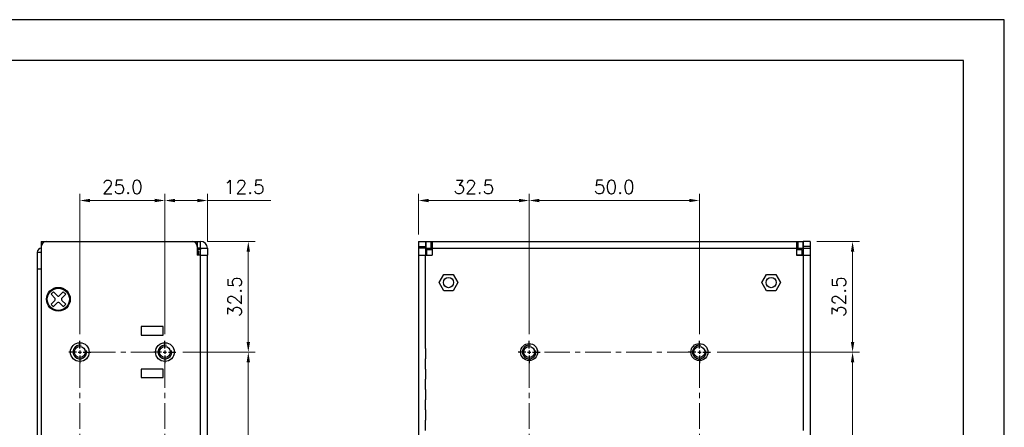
# Model space of a CAD drawing. Header units: inches. Extents: x 0 to 5108, y 0 to 2887.
# Tile 9 of 9: x 227 to 516, y 237 to 356. Entities that reach past the tile are written whole.
import ezdxf

# ---------------------------------------------------------------- set-up
doc = ezdxf.new("R2010")
doc.units = ezdxf.units.IN
doc.header["$MEASUREMENT"] = 0
doc.linetypes.add('CENTER', pattern=[0.6, 0.375, -0.075, 0.075, -0.075])
doc.linetypes.add('CENTER2', pattern=[28.575, 19.05, -3.175, 3.175, -3.175])
doc.layers.add('Center', color=1, linetype='CENTER2', lineweight=9)
doc.layers.add('Dimension', color=2, linetype='Continuous', lineweight=9)
doc.styles.add('ROMANS', font='romans')
doc.dimstyles.new('yutana', dxfattribs={"dimscale": 2, "dimtxt": 2, "dimasz": 1.5, "dimexe": 1, "dimexo": 1, "dimgap": 1, "dimtad": 1, "dimdec": 1, "dimzin": 0, "dimdsep": 46, "dimtxsty": 'ROMANS', "dimcen": 0, "dimadec": 0, "dimazin": 0, "dimtp": 0.01, "dimtm": 0.01, "dimtfac": 1, "dimtdec": 1, "dimtmove": 0, "dimatfit": 3, "dimfxl": 1, "dimtolj": 1, "dimtzin": 0, "dimlwd": 0, "dimlwe": 0, "dimarcsym": 0})

# ---------------------------------------------------------------- blocks, each defined once
blk = doc.blocks.new('*D6')
at = {"layer": 'Defpoints', "color": 0}
for p in [(269.43, 303.3), (281.92, 289.3), (269.43, 262.05)]:
    blk.add_point(p, dxfattribs=at)
at = {"layer": 'Dimension', "color": 0, "lineweight": 0}
for p, q in [((269.43, 264.05), (269.43, 305.3)), ((281.92, 291.3), (281.92, 305.3)), ((272.43, 303.3), (278.92, 303.3)), ((281.92, 303.3), (300.54, 303.3))]:
    blk.add_line(p, q, dxfattribs=at)
at = {"layer": 'Dimension', "color": 0}
for points in [[(272.43, 303.8), (272.43, 302.8), (269.43, 303.3)], [(278.92, 303.8), (278.92, 302.8), (281.92, 303.3)]]:
    blk.add_solid(points, dxfattribs=at)
at = {"layer": 'Dimension', "color": 0, "insert": (292.73, 307.3), "char_height": 4, "attachment_point": 5, "style": 'ROMANS'}
blk.add_mtext('\\A1;12.5', dxfattribs=at)
blk = doc.blocks.new('*D7')
at = {"layer": 'Defpoints', "color": 0}
for p in [(244.43, 303.3), (244.43, 262.05), (269.43, 262.05)]:
    blk.add_point(p, dxfattribs=at)
at = {"layer": 'Dimension', "color": 0, "lineweight": 0}
for p, q in [((244.43, 264.05), (244.43, 305.3)), ((269.43, 264.05), (269.43, 305.3)), ((266.43, 303.3), (247.43, 303.3))]:
    blk.add_line(p, q, dxfattribs=at)
at = {"layer": 'Dimension', "color": 0}
for points in [[(247.43, 303.8), (247.43, 302.8), (244.43, 303.3)], [(266.43, 303.8), (266.43, 302.8), (269.43, 303.3)]]:
    blk.add_solid(points, dxfattribs=at)
at = {"layer": 'Dimension', "color": 0, "insert": (256.93, 307.3), "char_height": 4, "attachment_point": 5, "style": 'ROMANS'}
blk.add_mtext('\\A1;25.0', dxfattribs=at)
blk = doc.blocks.new('*D8')
at = {"layer": 'Defpoints', "color": 0}
for p in [(272.68, 258.8), (293.92, 258.8), (272.68, 108.8)]:
    blk.add_point(p, dxfattribs=at)
at = {"layer": 'Dimension', "color": 0, "lineweight": 0}
for p, q in [((274.68, 258.8), (295.92, 258.8)), ((293.92, 111.8), (293.92, 255.8)), ((274.68, 108.8), (295.92, 108.8))]:
    blk.add_line(p, q, dxfattribs=at)
at = {"layer": 'Dimension', "color": 0}
for points in [[(293.42, 255.8), (294.42, 255.8), (293.92, 258.8)], [(293.42, 111.8), (294.42, 111.8), (293.92, 108.8)]]:
    blk.add_solid(points, dxfattribs=at)
at = {"layer": 'Dimension', "color": 0, "insert": (289.92, 183.8), "char_height": 4, "attachment_point": 5, "rotation": 90, "style": 'ROMANS'}
blk.add_mtext('\\A1;150.0', dxfattribs=at)
blk = doc.blocks.new('*D9')
at = {"layer": 'Defpoints', "color": 0}
for p in [(279.92, 291.3), (293.92, 291.3), (272.68, 258.8)]:
    blk.add_point(p, dxfattribs=at)
at = {"layer": 'Dimension', "color": 0, "lineweight": 0}
for p, q in [((281.92, 291.3), (295.92, 291.3)), ((293.92, 261.8), (293.92, 288.3)), ((274.68, 258.8), (295.92, 258.8))]:
    blk.add_line(p, q, dxfattribs=at)
at = {"layer": 'Dimension', "color": 0}
for points in [[(293.42, 288.3), (294.42, 288.3), (293.92, 291.3)], [(293.42, 261.8), (294.42, 261.8), (293.92, 258.8)]]:
    blk.add_solid(points, dxfattribs=at)
at = {"layer": 'Dimension', "color": 0, "insert": (289.92, 275.05), "char_height": 4, "attachment_point": 5, "rotation": 90, "style": 'ROMANS'}
blk.add_mtext('\\A1;32.5', dxfattribs=at)
blk = doc.blocks.new('*D12')
at = {"layer": 'Defpoints', "color": 0}
for p in [(458.93, 291.3), (471.43, 291.3), (429.68, 258.8)]:
    blk.add_point(p, dxfattribs=at)
at = {"layer": 'Dimension', "color": 0, "lineweight": 0}
for p, q in [((460.93, 291.3), (473.43, 291.3)), ((471.43, 261.8), (471.43, 288.3)), ((431.68, 258.8), (473.43, 258.8))]:
    blk.add_line(p, q, dxfattribs=at)
at = {"layer": 'Dimension', "color": 0}
for points in [[(470.93, 288.3), (471.93, 288.3), (471.43, 291.3)], [(470.93, 261.8), (471.93, 261.8), (471.43, 258.8)]]:
    blk.add_solid(points, dxfattribs=at)
at = {"layer": 'Dimension', "color": 0, "insert": (467.43, 275.05), "char_height": 4, "attachment_point": 5, "rotation": 90, "style": 'ROMANS'}
blk.add_mtext('\\A1;32.5', dxfattribs=at)
blk = doc.blocks.new('*D13')
at = {"layer": 'Defpoints', "color": 0}
for p in [(429.68, 258.8), (471.43, 258.8), (429.68, 108.8)]:
    blk.add_point(p, dxfattribs=at)
at = {"layer": 'Dimension', "color": 0, "lineweight": 0}
for p, q in [((431.68, 258.8), (473.43, 258.8)), ((471.43, 111.8), (471.43, 255.8)), ((431.68, 108.8), (473.43, 108.8))]:
    blk.add_line(p, q, dxfattribs=at)
at = {"layer": 'Dimension', "color": 0}
for points in [[(470.93, 255.8), (471.93, 255.8), (471.43, 258.8)], [(470.93, 111.8), (471.93, 111.8), (471.43, 108.8)]]:
    blk.add_solid(points, dxfattribs=at)
at = {"layer": 'Dimension', "color": 0, "insert": (467.43, 183.8), "char_height": 4, "attachment_point": 5, "rotation": 90, "style": 'ROMANS'}
blk.add_mtext('\\A1;150.0', dxfattribs=at)
blk = doc.blocks.new('*D14')
at = {"color": 0, "lineweight": 0}
for p, q in [((343.93, 293.3), (343.93, 305.3)), ((376.43, 264.05), (376.43, 305.3)), ((373.43, 303.3), (346.93, 303.3))]:
    blk.add_line(p, q, dxfattribs=at)
at = {"color": 0}
for points in [[(346.93, 303.8), (346.93, 302.8), (343.93, 303.3)], [(373.43, 303.8), (373.43, 302.8), (376.43, 303.3)]]:
    blk.add_solid(points, dxfattribs=at)
at = {"layer": 'Defpoints', "color": 0}
for p in [(343.93, 303.3), (343.93, 291.3), (376.43, 262.05)]:
    blk.add_point(p, dxfattribs=at)
at = {"color": 0, "insert": (360.18, 307.3), "char_height": 4, "attachment_point": 5, "style": 'ROMANS'}
blk.add_mtext('\\A1;32.5', dxfattribs=at)
blk = doc.blocks.new('*D15')
at = {"color": 0, "lineweight": 0}
for p, q in [((376.43, 264.05), (376.43, 305.3)), ((426.43, 264.05), (426.43, 305.3)), ((423.43, 303.3), (379.43, 303.3))]:
    blk.add_line(p, q, dxfattribs=at)
at = {"color": 0}
for points in [[(379.43, 303.8), (379.43, 302.8), (376.43, 303.3)], [(423.43, 303.8), (423.43, 302.8), (426.43, 303.3)]]:
    blk.add_solid(points, dxfattribs=at)
at = {"layer": 'Defpoints', "color": 0}
for p in [(376.43, 303.3), (376.43, 262.05), (426.43, 262.05)]:
    blk.add_point(p, dxfattribs=at)
at = {"color": 0, "insert": (401.43, 307.3), "char_height": 4, "attachment_point": 5, "style": 'ROMANS'}
blk.add_mtext('\\A1;50.0', dxfattribs=at)

msp = doc.modelspace()

# ---------------------------------------------------------------- linework, layer by layer
for p, q in [((233.12, 291.3), (279.92, 291.3)), ((233.12, 291.3), (233.12, 77.8)), ((278.92, 291.3), (278.92, 287.3)), ((279.92, 289.3), (278.92, 289.3)), ((279.92, 289.3), (279.92, 291.3)), ((279.92, 289.3), (281.92, 289.3)), ((279.92, 289.3), (279.92, 288.9)), ((281.92, 289.3), (281.92, 287.3)), ((343.93, 291.3), (343.93, 76.3)), ((343.93, 291.3), (345.93, 291.3)), ((343.93, 291.3), (343.93, 287.3)), ((343.93, 291.3), (343.93, 76.3)), ((343.93, 291.3), (345.93, 291.3)), ((343.93, 289.8), (345.93, 289.8)), ((345.93, 289.3), (343.93, 289.3)), ((345.93, 291.3), (345.93, 287.3)), ((345.93, 291.3), (345.93, 287.3)), ((346.03, 291.3), (456.83, 291.3)), ((346.03, 291.3), (346.03, 289.3)), ((346.03, 291.3), (346.03, 289.3)), ((346.03, 291.3), (456.83, 291.3)), ((346.03, 289.3), (347.93, 289.3)), ((346.03, 289.3), (346.03, 287.3)), ((346.03, 289.3), (347.93, 289.3)), ((347.53, 291.3), (347.53, 289.3)), ((347.93, 291.3), (347.93, 287.3)), ((347.93, 291.3), (347.93, 287.3)), ((347.93, 289.3), (454.93, 289.3)), ((454.93, 291.3), (454.93, 287.3)), ((454.93, 291.3), (454.93, 287.3)), ((454.93, 289.3), (456.83, 289.3)), ((454.93, 289.3), (456.83, 289.3)), ((455.33, 291.3), (455.33, 289.3)), ((456.83, 291.3), (456.83, 289.3)), ((456.83, 291.3), (456.83, 289.3)), ((456.83, 289.3), (456.83, 287.3)), ((458.93, 291.3), (456.93, 291.3)), ((456.93, 291.3), (456.93, 287.3)), ((456.93, 291.3), (456.93, 287.3)), ((458.93, 291.3), (456.93, 291.3)), ((458.93, 289.8), (456.93, 289.8)), ((456.93, 289.3), (458.93, 289.3)), ((458.93, 291.3), (458.93, 76.3)), ((458.93, 291.3), (458.93, 287.3)), ((458.93, 291.3), (458.93, 76.3)), ((231.92, 288.1), (233.12, 288.1)), ((231.92, 288.1), (231.92, 93.8)), ((279.92, 288.9), (278.92, 288.9)), ((279.42, 288.4), (278.92, 288.4)), ((279.92, 287.3), (278.92, 287.3)), ((279.42, 287.3), (279.42, 288.4)), ((279.92, 287.3), (279.92, 288.9)), ((279.92, 287.3), (281.92, 287.3)), ((279.92, 259.8), (279.92, 287.3)), ((281.92, 78.8), (281.92, 287.3)), ((343.93, 287.3), (345.93, 287.3)), ((343.93, 287.3), (343.93, 78.8)), ((343.93, 287.3), (347.93, 287.3)), ((345.93, 287.3), (347.93, 287.3)), ((345.93, 259.8), (345.93, 287.3)), ((346.03, 288.3), (346.33, 288.3)), ((346.33, 288.03), (346.03, 288.03)), ((346.33, 288.9), (347.93, 288.9)), ((346.33, 287.3), (346.33, 288.9)), ((454.93, 288.9), (456.53, 288.9)), ((456.93, 287.3), (454.93, 287.3)), ((454.93, 287.3), (458.93, 287.3)), ((456.53, 288.9), (456.53, 287.3)), ((456.53, 288.3), (456.83, 288.3)), ((456.83, 288.03), (456.53, 288.03)), ((456.93, 287.3), (458.93, 287.3)), ((456.93, 287.3), (456.93, 259.8)), ((458.93, 287.3), (458.93, 78.8)), ((233.12, 283.1), (231.92, 283.1)), ((349.95, 279.2), (351.34, 281.6)), ((351.34, 281.6), (354.11, 281.6)), ((354.11, 281.6), (355.5, 279.2)), ((444.75, 279.2), (446.14, 281.6)), ((446.14, 281.6), (448.91, 281.6)), ((448.91, 281.6), (450.3, 279.2)), ((351.34, 276.8), (349.95, 279.2)), ((355.5, 279.2), (354.11, 276.8)), ((446.14, 276.8), (444.75, 279.2)), ((450.3, 279.2), (448.91, 276.8)), ((237.06, 274.66), (235.97, 275.75)), ((237.77, 275.36), (236.67, 276.46)), ((238.48, 275.36), (239.58, 276.46)), ((239.19, 274.66), (240.28, 275.75)), ((354.11, 276.8), (351.34, 276.8)), ((448.91, 276.8), (446.14, 276.8)), ((237.06, 273.95), (235.97, 272.85)), ((237.77, 273.24), (236.67, 272.14)), ((238.48, 273.24), (239.58, 272.14)), ((239.19, 273.95), (240.28, 272.85)), ((268.92, 266.3), (262.42, 266.3)), ((262.42, 266.3), (262.42, 263.8)), ((268.92, 263.8), (268.92, 266.3)), ((262.42, 263.8), (268.92, 263.8)), ((244.42, 259.8), (244.42, 262.05)), ((244.42, 259.8), (244.42, 261.3)), ((269.43, 259.8), (269.43, 262.05)), ((269.43, 259.8), (269.43, 261.3)), ((376.42, 259.8), (376.42, 262.05)), ((376.42, 259.8), (376.42, 261.3)), ((426.42, 259.8), (426.42, 262.05)), ((426.42, 259.8), (426.42, 261.3)), ((243.43, 258.8), (241.18, 258.8)), ((243.43, 258.8), (241.93, 258.8)), ((243.93, 258.8), (244.93, 258.8)), ((243.93, 258.8), (244.93, 258.8)), ((244.42, 259.3), (244.42, 258.3)), ((244.42, 259.3), (244.42, 258.3)), ((244.42, 257.8), (244.42, 255.55)), ((244.42, 257.8), (244.42, 256.3)), ((245.43, 258.8), (247.68, 258.8)), ((245.43, 258.8), (246.92, 258.8)), ((268.43, 258.8), (266.18, 258.8)), ((268.43, 258.8), (266.93, 258.8)), ((268.92, 258.8), (269.93, 258.8)), ((268.92, 258.8), (269.93, 258.8)), ((269.43, 259.3), (269.43, 258.3)), ((269.43, 259.3), (269.43, 258.3)), ((269.43, 257.8), (269.43, 255.55)), ((269.43, 257.8), (269.43, 256.3)), ((270.43, 258.8), (272.68, 258.8)), ((270.43, 258.8), (271.92, 258.8)), ((279.92, 256.8), (279.92, 259.8)), ((345.93, 259.8), (345.93, 256.8)), ((375.43, 258.8), (373.18, 258.8)), ((375.43, 258.8), (373.93, 258.8)), ((375.93, 258.8), (376.93, 258.8)), ((375.93, 258.8), (376.93, 258.8)), ((376.42, 259.3), (376.42, 258.3)), ((376.42, 259.3), (376.42, 258.3)), ((376.42, 257.8), (376.42, 255.55)), ((376.42, 257.8), (376.42, 256.3)), ((377.43, 258.8), (379.68, 258.8)), ((377.43, 258.8), (378.92, 258.8)), ((425.43, 258.8), (423.18, 258.8)), ((425.43, 258.8), (423.93, 258.8)), ((425.93, 258.8), (426.93, 258.8)), ((425.93, 258.8), (426.93, 258.8)), ((426.42, 259.3), (426.42, 258.3)), ((426.42, 259.3), (426.42, 258.3)), ((426.42, 257.8), (426.42, 255.55)), ((426.42, 257.8), (426.42, 256.3)), ((427.43, 258.8), (429.68, 258.8)), ((427.43, 258.8), (428.92, 258.8)), ((456.93, 259.8), (456.93, 256.8)), ((279.92, 253.8), (279.92, 256.8)), ((345.93, 253.8), (345.93, 256.8)), ((456.93, 256.8), (456.93, 253.8)), ((268.92, 253.8), (262.42, 253.8)), ((262.42, 253.8), (262.42, 251.3)), ((268.92, 251.3), (268.92, 253.8)), ((279.92, 250.8), (279.92, 253.8)), ((345.93, 253.8), (345.93, 250.8)), ((456.93, 253.8), (456.93, 250.8)), ((262.42, 251.3), (268.92, 251.3)), ((279.92, 247.8), (279.92, 250.8)), ((345.93, 247.8), (345.93, 250.8)), ((456.93, 250.8), (456.93, 247.8)), ((279.92, 244.8), (279.92, 247.8)), ((345.93, 247.8), (345.93, 244.8)), ((456.93, 247.8), (456.93, 244.8)), ((279.92, 241.8), (279.92, 244.8)), ((345.93, 241.8), (345.93, 244.8)), ((456.93, 244.8), (456.93, 241.8)), ((279.92, 238.8), (279.92, 241.8)), ((345.93, 241.8), (345.93, 238.8)), ((456.93, 241.8), (456.93, 238.8)), ((279.92, 193.8), (279.92, 238.8)), ((345.93, 235.8), (345.93, 238.8)), ((456.93, 238.8), (456.93, 235.8))]:
    msp.add_line(p, q)
at = {"ltscale": 5}
for points in [[(0, 0), (516, 0), (516, 356.4), (0, 356.4)], [(12, 12), (504, 12), (504, 344.4), (12, 344.4)]]:
    msp.add_lwpolyline(points, close=True, dxfattribs=at)
for centre, radius in [((352.73, 279.2), 1.5), ((447.53, 279.2), 1.5), ((238.12, 274.3), 3.5), ((238.12, 274.3), 3.5), ((238.12, 274.3), 3.25), ((244.42, 258.8), 2.75), ((244.42, 258.8), 1.61), ((269.43, 258.8), 2.75), ((269.43, 258.8), 1.61), ((376.42, 258.8), 2.5), ((376.42, 258.8), 1.61), ((426.42, 258.8), 2.5), ((426.42, 258.8), 1.61)]:
    msp.add_circle(centre, radius)
for centre, radius, start, end in [((233.12, 288.1), 1.2, 90, 180), ((234.62, 289.8), 1.5, 90, 180), ((277.42, 289.8), 1.5, 0, 90), ((279.92, 289.3), 2, 0, 90), ((279.92, 289.3), 2, 0, 90), ((238.12, 274.3), 2.6, 123.9125, 146.0875), ((238.12, 274.3), 2.6, 123.9125, 146.0875), ((238.12, 275.72), 0.5, 225, 315), ((238.12, 274.3), 2.6, 33.9125, 56.0875), ((238.12, 274.3), 2.6, 213.9125, 236.0875), ((236.71, 274.3), 0.5, 315, 45), ((238.12, 272.89), 0.5, 45, 135), ((239.54, 274.3), 0.5, 135, 225), ((238.12, 274.3), 2.6, 303.9125, 326.0875), ((244.42, 258.8), 2, 78.0269, 14.1877), ((269.43, 258.8), 2, 78.0269, 14.1877), ((376.42, 258.8), 2, 78.0269, 14.1877), ((426.42, 258.8), 2, 78.0269, 14.1877)]:
    msp.add_arc(centre, radius, start, end)
at = {"layer": 'Center', "color": 7, "linetype": 'CENTER', "ltscale": 20}
for p, q in [((266.93, 258.8), (246.92, 258.8)), ((424.42, 258.8), (378.92, 258.8)), ((424.42, 258.8), (378.92, 258.8)), ((244.42, 255.8), (244.42, 110.8)), ((269.43, 255.8), (269.43, 110.8)), ((376.42, 255.8), (376.42, 110.8)), ((376.42, 255.8), (376.42, 110.8)), ((426.42, 255.8), (426.42, 110.8)), ((426.42, 255.8), (426.42, 110.8))]:
    msp.add_line(p, q, dxfattribs=at)

# ---------------------------------------------------------------- dimensions: what is measured, and where the dimension line sits
for base, p1, p2, picture, middle in [((343.93, 303.3), (376.42, 262.05), (343.93, 291.3), '*D14', (360.18, 307.3)), ((376.42, 303.3), (426.42, 262.05), (376.42, 262.05), '*D15', (401.43, 307.3))]:
    dim = msp.add_linear_dim(base=base, p1=p1, p2=p2, dimstyle='yutana')
    dim.commit()
    dim.dimension.update_dxf_attribs({"geometry": picture, "text_midpoint": middle})
at = {"layer": 'Dimension', "color": 7}
for base, p1, p2, angle, picture, middle in [((244.42, 303.3), (269.43, 262.05), (244.42, 262.05), 180, '*D7', (256.93, 307.3)), ((293.92, 291.3), (272.68, 258.8), (279.92, 291.3), 90, '*D9', (289.92, 275.05)), ((471.43, 291.3), (429.68, 258.8), (458.93, 291.3), 90, '*D12', (467.43, 275.05)), ((293.92, 258.8), (272.68, 108.8), (272.68, 258.8), 90, '*D8', (289.92, 183.8)), ((471.43, 258.8), (429.68, 108.8), (429.68, 258.8), 90, '*D13', (467.43, 183.8))]:
    dim = msp.add_linear_dim(base=base, p1=p1, p2=p2, angle=angle, dimstyle='yutana', override={"dimscale": 2, "dimasz": 1.5}, dxfattribs=at)
    dim.commit()
    dim.dimension.update_dxf_attribs({"geometry": picture, "text_midpoint": middle})
dim = msp.add_linear_dim(base=(269.43, 303.3), p1=(281.92, 289.3), p2=(269.43, 262.05), angle=180, dimstyle='yutana', override={"dimscale": 2, "dimasz": 1.5}, dxfattribs=at)
dim.commit()
dim.dimension.update_dxf_attribs({"geometry": '*D6', "text_midpoint": (292.73, 303.3), "dimtype": 160})

doc.saveas('drawing.dxf')
